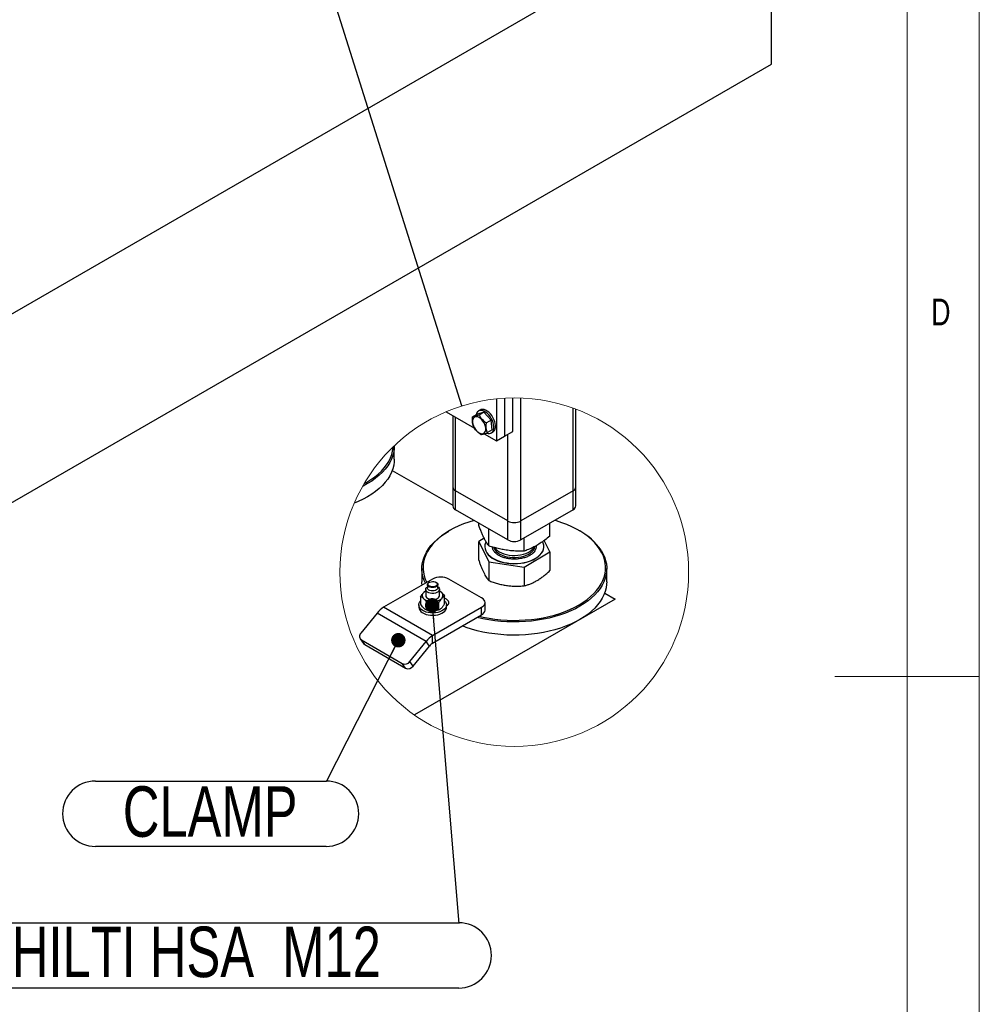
# Model space of a CAD drawing. Header units: millimetres. Extents: x 5 to 589, y 5 to 415.
# Tile 44 of 46: x 523 to 589, y 187 to 255. Entities that reach past the tile are written whole.
import ezdxf

# ---------------------------------------------------------------- set-up
doc = ezdxf.new("R2010")
doc.units = ezdxf.units.MM
doc.layers.add('NOTES', color=6, linetype='Continuous')
doc.layers.add('TRAIT-FORT', color=4, linetype='Continuous', lineweight=25)
doc.styles.add('SLDTEXTSTYLE0', font='TXT', dxfattribs={"width": 0.75})
doc.dimstyles.new('SLDDIMSTYLE2', dxfattribs={"dimtxt": 0.18, "dimasz": 2, "dimexe": 0, "dimexo": 0.0625, "dimgap": 0, "dimtad": 0, "dimtih": 1, "dimtoh": 1, "dimdec": 0, "dimrnd": 1e-09, "dimzin": 0, "dimdsep": 46, "dimtxsty": 'Standard', "dimblk1": 'NONE', "dimblk2": 'NONE', "dimsah": 1, "dimcen": 0.09, "dimadec": 0, "dimazin": 0, "dimtfac": 2, "dimtdec": 0, "dimtofl": 0, "dimtmove": 0, "dimatfit": 3, "dimldrblk": 'NONE', "dimfxl": 1, "dimfrac": 2, "dimtolj": 1, "dimtzin": 0, "dimarcsym": 0})
doc.dimstyles.new('SLDDIMSTYLE4', dxfattribs={"dimtxt": 0.18, "dimasz": 1, "dimexe": 0, "dimexo": 0.0625, "dimgap": 0, "dimtad": 0, "dimtih": 1, "dimtoh": 1, "dimdec": 0, "dimrnd": 1e-09, "dimzin": 0, "dimdsep": 46, "dimtxsty": 'Standard', "dimblk1": 'DOT', "dimblk2": 'DOT', "dimsah": 1, "dimcen": 0.09, "dimadec": 0, "dimazin": 0, "dimtfac": 1, "dimtdec": 0, "dimtofl": 0, "dimtmove": 0, "dimatfit": 3, "dimldrblk": 'DOT', "dimfxl": 1, "dimfrac": 2, "dimtolj": 1, "dimtzin": 0, "dimarcsym": 0})

# ---------------------------------------------------------------- blocks, each defined once
blk = doc.blocks.new('_None')
blk = doc.blocks.new('SW_NOTE_5')
at = {"layer": 'NOTES', "color": 0}
for p, q in [((-15.975, 0.046), (0, 0.046)), ((0, -4.482), (-15.975, -4.482))]:
    blk.add_line(p, q, dxfattribs=at)
for centre, start, end in [((-15.975, -2.218), 90, 270), ((0, -2.218), 270, 90)]:
    blk.add_arc(centre, 2.264, start, end, dxfattribs=at)
at = {"layer": 'NOTES', "color": 0, "insert": (-8.026, -0.319), "char_height": 3.5, "attachment_point": 2, "style": 'SLDTEXTSTYLE0'}
blk.add_mtext('CLAMP', dxfattribs=at)
blk = doc.blocks.new('_Dot')
at = {"color": 0, "linetype": 'ByBlock', "lineweight": -2}
blk.add_line((-0.5, 0), (-1, 0), dxfattribs=at)
at = {"color": 0, "linetype": 'ByBlock', "const_width": 0.5}
blk.add_lwpolyline([(-0.25, 0, 1), (0.25, 0, 1)], format="xyb", close=True, dxfattribs=at)
blk = doc.blocks.new('SW_NOTE_6')
at = {"layer": 'NOTES', "color": 0}
for p, q in [((-53.836, 0.046), (0, 0.046)), ((0, -4.482), (-53.836, -4.482))]:
    blk.add_line(p, q, dxfattribs=at)
for centre, start, end in [((-53.836, -2.218), 90, 270), ((0, -2.218), 270, 90)]:
    blk.add_arc(centre, 2.264, start, end, dxfattribs=at)
at = {"layer": 'NOTES', "color": 0, "insert": (-27.137, -0.226), "char_height": 3.5, "attachment_point": 2, "style": 'SLDTEXTSTYLE0'}
blk.add_mtext('CHEVILLE HILTI HSA  M12', dxfattribs=at)

msp = doc.modelspace()

# ---------------------------------------------------------------- linework, layer by layer
at = {"color": 7, "linetype": 'Continuous', "lineweight": 18}
for p, q in [((589, 5), (589, 415)), ((584, 10), (584, 410)), ((589, 210), (579, 210))]:
    msp.add_line(p, q, dxfattribs=at)
msp.add_circle((556.806, 217.223), 12.071, dxfattribs=at)
at = {"layer": 'TRAIT-FORT', "color": 4, "linetype": 'Continuous', "lineweight": 25}
for p, q in [((489.751, 216.494), (574.604, 265.478)), ((574.604, 252.414), (574.604, 265.478)), ((489.751, 203.429), (574.604, 252.414)), ((555.562, 229.229), (555.562, 226.318)), ((556.128, 229.274), (556.128, 226.645)), ((556.693, 226.971), (556.693, 229.292)), ((557.259, 220.766), (557.259, 229.284)), ((554.443, 228.452), (554.33, 228.387)), ((560.879, 222.856), (560.879, 228.585)), ((561.067, 223.117), (561.067, 228.516)), ((552.079, 228.329), (554.056, 227.188)), ((552.546, 228.059), (552.546, 223.117)), ((552.733, 222.856), (552.733, 227.951)), ((554.259, 228.169), (553.919, 227.974)), ((554.701, 228.3), (554.259, 228.169)), ((554.701, 228.3), (554.362, 228.105)), ((554.701, 228.3), (555.213, 227.756)), ((555.213, 227.756), (554.874, 227.56)), ((555.281, 227.08), (554.942, 226.884)), ((555.281, 227.08), (555.213, 227.756)), ((554.717, 226.806), (555.562, 226.318)), ((555.21, 226.862), (555.323, 226.928)), ((555.562, 226.318), (556.128, 226.645)), ((556.128, 226.645), (556.693, 226.971)), ((556.354, 220.766), (556.354, 226.775)), ((548.499, 225.042), (548.499, 225.957)), ((548.357, 224.269), (552.546, 221.851)), ((552.546, 223.117), (552.546, 221.81)), ((561.067, 221.81), (561.067, 223.117)), ((556.354, 220.766), (552.733, 222.856)), ((552.733, 221.549), (552.733, 222.856)), ((560.879, 222.856), (557.259, 220.766)), ((560.879, 221.549), (560.879, 222.856)), ((556.354, 219.459), (552.733, 221.549)), ((560.879, 221.549), (557.259, 219.459)), ((554.345, 220.451), (554.345, 220.619)), ((556.354, 219.459), (556.354, 220.766)), ((557.259, 219.459), (557.259, 220.766)), ((559.268, 219.726), (559.268, 220.619)), ((552.337, 220.111), (552.28, 220.078)), ((555.032, 219.039), (555.032, 220.222)), ((557.494, 218.676), (557.494, 219.594)), ((561.333, 220.078), (561.276, 220.111)), ((554.72, 219.572), (554.345, 219.351)), ((554.345, 219.351), (555.032, 217.939)), ((554.345, 218.054), (554.345, 219.351)), ((554.762, 219.001), (554.762, 218.988)), ((558.851, 218.988), (558.851, 219.001)), ((559.268, 218.626), (558.88, 219.423)), ((557.494, 217.576), (559.268, 218.626)), ((559.268, 218.626), (559.268, 217.33)), ((555.032, 217.939), (557.494, 217.576)), ((555.032, 217.939), (555.032, 216.643)), ((557.494, 217.576), (557.494, 216.28)), ((550.406, 217.466), (550.406, 216.552)), ((563.206, 216.552), (563.206, 217.466)), ((551.15, 216.748), (547.755, 214.789)), ((550.79, 216.356), (550.79, 216.128)), ((550.923, 216.52), (550.895, 216.503)), ((551.404, 216.503), (551.376, 216.52)), ((551.51, 216.128), (551.51, 216.356)), ((554.544, 215.442), (552.281, 216.748)), ((550.319, 215.525), (550.319, 215.002)), ((550.67, 216.03), (550.67, 215.605)), ((551.63, 215.605), (551.63, 216.03)), ((551.981, 215.032), (551.981, 215.555)), ((563.065, 215.778), (563.791, 215.359)), ((563.791, 215.359), (549.887, 207.332)), ((550.19, 214.952), (550.19, 214.789)), ((550.757, 215.117), (550.757, 214.594)), ((551.588, 214.609), (551.588, 215.132)), ((552.11, 214.789), (552.11, 214.952)), ((552.11, 214.886), (552.111, 214.887)), ((554.778, 214.593), (554.778, 215.115)), ((547.303, 214.387), (546.183, 212.994)), ((550.697, 212.428), (547.303, 214.387)), ((551.15, 212.829), (547.755, 214.789)), ((551.02, 214.543), (551.023, 214.543)), ((551.15, 212.829), (554.544, 214.789)), ((551.15, 212.307), (554.544, 214.266)), ((551.276, 214.543), (551.278, 214.543)), ((554.544, 214.266), (554.544, 214.789)), ((551.15, 212.307), (551.15, 212.829)), ((546.139, 212.601), (546.365, 212.279)), ((546.221, 212.526), (549.049, 210.894)), ((546.447, 212.204), (546.221, 212.526)), ((546.447, 212.204), (549.276, 210.572)), ((549.577, 211.035), (550.697, 212.428)), ((549.804, 210.713), (550.923, 212.106)), ((550.923, 212.106), (550.697, 212.428)), ((549.276, 210.572), (549.049, 210.894)), ((549.804, 210.713), (549.577, 211.035))]:
    msp.add_line(p, q, dxfattribs=at)
at = {"layer": 'TRAIT-FORT', "color": 4, "linetype": 'Continuous', "lineweight": 25, "flags": 128}
for points in [[(555.323, 226.928), (555.374, 226.965), (555.434, 227.038), (555.477, 227.132), (555.501, 227.245), (555.504, 227.371), (555.488, 227.508), (555.453, 227.651), (555.399, 227.795), (555.328, 227.935), (555.243, 228.068), (555.147, 228.188), (555.042, 228.293), (554.932, 228.378), (554.821, 228.441), (554.711, 228.48), (554.607, 228.493), (554.512, 228.481), (554.443, 228.452)], [(553.919, 227.704), (553.921, 227.593), (553.942, 227.473), (553.983, 227.349), (554.04, 227.228), (554.113, 227.114), (554.196, 227.013), (554.288, 226.928), (554.383, 226.864), (554.477, 226.822), (554.568, 226.806), (554.649, 226.816), (554.719, 226.851), (554.774, 226.91), (554.811, 226.99), (554.829, 227.088), (554.827, 227.199), (554.806, 227.319), (554.765, 227.443), (554.708, 227.564), (554.635, 227.678), (554.552, 227.779), (554.46, 227.864), (554.365, 227.928), (554.27, 227.969), (554.18, 227.986), (554.098, 227.976), (554.029, 227.941), (553.974, 227.882), (553.937, 227.802), (553.919, 227.704)], [(554.195, 228.232), (554.162, 228.128), (554.159, 228.112)], [(554.872, 226.857), (554.888, 226.851), (554.995, 226.825), (555.095, 226.824), (555.184, 226.849), (555.261, 226.899), (555.321, 226.973), (555.364, 227.067), (555.387, 227.179), (555.391, 227.306), (555.375, 227.443), (555.339, 227.585), (555.286, 227.729), (555.215, 227.87), (555.13, 228.002), (555.034, 228.123), (554.929, 228.227), (554.819, 228.313), (554.707, 228.376), (554.598, 228.414), (554.494, 228.428), (554.399, 228.416), (554.316, 228.378), (554.247, 228.316), (554.195, 228.232), (554.195, 228.232)], [(548.496, 225.976), (548.492, 225.786), (548.458, 225.54), (548.395, 225.296), (548.305, 225.054), (548.186, 224.817), (548.041, 224.585), (547.869, 224.359), (547.671, 224.14), (547.448, 223.929), (547.202, 223.727), (546.932, 223.535), (546.641, 223.354), (546.33, 223.185), (546.305, 223.173)], [(546.412, 223.358), (546.585, 223.452), (546.872, 223.631), (547.138, 223.82), (547.381, 224.02), (547.601, 224.228), (547.797, 224.444), (547.967, 224.667), (548.11, 224.897), (548.227, 225.131), (548.317, 225.369), (548.378, 225.61), (548.412, 225.853), (548.413, 225.897)], [(548.499, 225.042), (548.492, 224.871), (548.458, 224.625), (548.395, 224.381), (548.305, 224.14), (548.186, 223.902), (548.041, 223.67), (547.869, 223.444), (547.671, 223.225), (547.448, 223.014), (547.202, 222.813), (546.932, 222.621), (546.641, 222.44), (546.33, 222.271), (546, 222.114), (545.721, 221.998)], [(554.02, 220.806), (553.656, 220.694), (553.297, 220.566), (552.954, 220.424), (552.628, 220.269), (552.32, 220.102), (552.033, 219.923), (551.767, 219.733), (551.524, 219.534), (551.304, 219.326), (551.108, 219.11), (550.938, 218.887), (550.795, 218.657), (550.678, 218.423), (550.589, 218.185), (550.527, 217.944), (550.493, 217.701), (550.488, 217.457), (550.511, 217.213), (550.561, 216.971), (550.64, 216.732), (550.739, 216.511)], [(562.733, 218.799), (562.573, 219.025), (562.387, 219.244), (562.177, 219.455), (561.942, 219.658), (561.685, 219.851), (561.406, 220.034), (561.106, 220.206), (560.787, 220.366), (560.45, 220.513), (560.097, 220.647), (559.729, 220.766), (559.593, 220.806)], [(550.649, 216.459), (550.562, 216.656), (550.482, 216.899), (550.431, 217.144), (550.408, 217.39), (550.413, 217.637), (550.447, 217.883), (550.51, 218.128), (550.6, 218.369), (550.719, 218.606), (550.864, 218.839), (551.036, 219.065), (551.234, 219.283), (551.457, 219.494), (551.703, 219.696), (551.973, 219.888), (552.264, 220.069), (552.28, 220.078)], [(554.845, 219.335), (554.811, 219.259), (554.773, 219.121), (554.762, 218.981), (554.781, 218.842), (554.828, 218.705), (554.902, 218.572), (555.004, 218.445), (555.13, 218.326), (555.281, 218.216), (555.452, 218.117), (555.643, 218.031), (555.85, 217.958), (556.07, 217.9), (556.301, 217.858)], [(554.762, 218.988), (554.762, 218.968), (554.781, 218.829), (554.828, 218.692), (554.902, 218.559), (555.004, 218.432), (555.13, 218.312), (555.281, 218.203), (555.452, 218.104), (555.643, 218.018), (555.85, 217.945), (556.07, 217.887), (556.301, 217.845)], [(555.386, 218.93), (555.407, 218.87), (555.468, 218.759), (555.556, 218.655), (555.667, 218.558), (555.801, 218.472), (555.954, 218.397), (556.124, 218.335), (556.307, 218.287), (556.5, 218.255), (556.698, 218.238), (556.899, 218.237), (557.098, 218.253), (557.292, 218.284), (557.476, 218.331), (557.647, 218.392), (557.801, 218.466), (557.936, 218.551), (558.05, 218.647), (558.139, 218.751), (558.202, 218.861)], [(555.461, 218.912), (555.531, 218.822), (555.637, 218.723), (555.765, 218.634), (555.914, 218.556), (556.08, 218.49), (556.26, 218.439), (556.451, 218.403)], [(556.301, 217.858), (556.539, 217.831), (556.781, 217.821), (557.023, 217.828), (557.262, 217.851), (557.494, 217.89), (557.717, 217.945), (557.927, 218.014), (558.121, 218.098), (558.297, 218.194), (558.452, 218.301), (558.584, 218.419), (558.691, 218.544), (558.772, 218.676), (558.824, 218.812), (558.849, 218.952), (558.845, 219.091), (558.812, 219.23), (558.764, 219.341)], [(556.301, 217.845), (556.539, 217.818), (556.781, 217.808), (557.023, 217.815), (557.262, 217.838), (557.494, 217.877), (557.717, 217.932), (557.927, 218.001), (558.121, 218.085), (558.297, 218.181), (558.452, 218.288), (558.584, 218.406), (558.691, 218.531), (558.772, 218.663), (558.824, 218.799), (558.849, 218.939), (558.851, 218.988)], [(556.451, 218.403), (556.648, 218.382), (556.849, 218.377), (557.049, 218.389), (557.244, 218.416), (557.431, 218.459), (557.605, 218.517), (557.764, 218.587), (557.905, 218.67), (558.024, 218.764), (558.119, 218.866), (558.188, 218.973)], [(558.202, 218.861), (558.238, 218.975), (558.242, 219.003)], [(562.808, 218.75), (562.943, 218.515), (563.051, 218.276), (563.13, 218.034), (563.182, 217.789), (563.205, 217.542), (563.2, 217.295), (563.166, 217.049), (563.103, 216.805), (563.012, 216.564), (562.894, 216.326), (562.749, 216.094), (562.577, 215.868), (562.379, 215.649), (562.156, 215.438), (561.91, 215.237), (561.64, 215.045), (561.349, 214.864), (561.038, 214.694), (560.708, 214.538), (560.36, 214.394), (559.997, 214.263), (559.619, 214.148), (559.229, 214.047), (558.828, 213.961), (558.418, 213.891), (558, 213.837), (557.578, 213.799), (557.152, 213.777), (556.724, 213.772), (556.297, 213.783), (555.872, 213.811), (555.451, 213.855), (555.036, 213.916), (554.629, 213.992), (554.232, 214.084), (554.229, 214.084)], [(554.369, 214.165), (554.657, 214.101), (555.058, 214.026), (555.468, 213.966), (555.883, 213.922), (556.303, 213.895), (556.725, 213.883), (557.147, 213.888), (557.568, 213.91), (557.985, 213.947), (558.397, 214.001), (558.802, 214.07), (559.199, 214.155), (559.584, 214.254), (559.957, 214.369), (560.316, 214.497), (560.659, 214.639), (560.985, 214.794), (561.292, 214.962), (561.58, 215.14), (561.846, 215.33), (562.089, 215.529), (562.309, 215.737), (562.504, 215.953), (562.674, 216.177), (562.818, 216.406), (562.935, 216.64), (563.024, 216.879), (563.086, 217.12), (563.12, 217.363), (563.125, 217.607), (563.102, 217.85), (563.051, 218.092), (562.973, 218.332), (562.866, 218.568), (562.733, 218.799)], [(550.418, 216.326), (550.408, 216.476), (550.406, 216.552)], [(551.51, 216.213), (551.547, 216.186), (551.601, 216.124), (551.627, 216.056), (551.624, 215.986), (551.59, 215.92), (551.529, 215.86), (551.444, 215.811), (551.34, 215.775), (551.225, 215.756), (551.104, 215.754), (550.987, 215.769), (550.88, 215.801), (550.79, 215.846), (550.722, 215.904), (550.681, 215.969), (550.67, 216.038), (550.689, 216.107), (550.736, 216.171), (550.79, 216.213)], [(551.404, 216.503), (551.414, 216.497), (551.472, 216.449), (551.504, 216.392), (551.507, 216.333), (551.482, 216.276), (551.429, 216.225), (551.354, 216.185), (551.262, 216.159), (551.161, 216.149), (551.059, 216.155), (550.965, 216.178), (550.885, 216.215), (550.827, 216.264), (550.795, 216.32), (550.792, 216.379), (550.818, 216.437), (550.87, 216.487), (550.895, 216.503)], [(551.046, 216.564), (551.14, 216.574), (551.234, 216.567), (551.321, 216.545), (551.393, 216.509), (551.444, 216.462), (551.468, 216.409), (551.464, 216.354), (551.432, 216.302), (551.374, 216.258), (551.297, 216.225), (551.207, 216.207), (551.112, 216.206), (551.02, 216.22), (550.939, 216.25), (550.878, 216.292), (550.84, 216.342), (550.83, 216.397), (550.848, 216.451), (550.893, 216.5), (550.961, 216.538), (551.046, 216.564)], [(563.206, 216.552), (563.2, 216.381), (563.166, 216.135), (563.103, 215.89), (563.012, 215.649), (562.894, 215.412), (562.749, 215.18), (562.577, 214.954), (562.379, 214.735), (562.156, 214.524), (561.91, 214.322), (561.64, 214.13), (561.349, 213.949), (561.038, 213.78), (560.708, 213.623), (560.36, 213.479), (559.997, 213.349), (559.619, 213.233), (559.229, 213.132), (558.828, 213.046), (558.418, 212.976), (558, 212.922), (557.578, 212.884), (557.152, 212.863), (556.724, 212.857), (556.297, 212.869), (555.872, 212.897), (555.451, 212.941), (555.036, 213.001), (554.629, 213.077), (554.232, 213.169), (553.847, 213.276), (553.474, 213.397), (553.21, 213.496)], [(550.67, 215.605), (550.681, 215.545), (550.722, 215.479), (550.79, 215.422), (550.88, 215.376), (550.987, 215.344), (551.104, 215.329), (551.225, 215.331), (551.34, 215.351), (551.444, 215.386), (551.529, 215.435), (551.59, 215.495), (551.624, 215.562), (551.63, 215.605)], [(551.51, 216.128), (551.507, 216.105), (551.482, 216.047), (551.429, 215.997), (551.354, 215.957), (551.262, 215.93), (551.161, 215.92), (551.059, 215.927), (550.965, 215.949), (550.885, 215.987), (550.827, 216.035), (550.795, 216.092), (550.79, 216.128)], [(551.18, 214.398), (551.013, 214.403), (550.85, 214.425), (550.696, 214.463), (550.556, 214.516), (550.434, 214.582), (550.334, 214.66), (550.258, 214.746), (550.21, 214.839), (550.19, 214.934), (550.199, 215.031), (550.238, 215.125), (550.304, 215.214), (550.319, 215.229)], [(551.981, 215.229), (552.041, 215.158), (552.089, 215.065), (552.109, 214.969), (552.1, 214.873), (552.062, 214.779), (551.996, 214.69), (551.904, 214.609), (551.789, 214.539), (551.655, 214.481), (551.506, 214.437), (551.346, 214.409), (551.18, 214.398)], [(552.111, 214.887), (552.189, 214.943), (552.244, 215.008), (552.272, 215.079), (552.272, 215.151), (552.244, 215.222), (552.189, 215.287), (552.111, 215.344), (552.013, 215.389), (551.981, 215.4)], [(554.544, 214.789), (554.643, 214.859), (554.717, 214.938), (554.763, 215.025), (554.778, 215.115), (554.763, 215.205), (554.717, 215.292), (554.643, 215.372), (554.544, 215.442)], [(550.19, 214.789), (550.19, 214.771), (550.21, 214.675), (550.258, 214.583), (550.334, 214.497), (550.434, 214.419), (550.556, 214.353), (550.696, 214.3), (550.85, 214.262), (551.013, 214.24), (551.18, 214.235)], [(551.023, 214.543), (551.078, 214.538), (551.172, 214.536)], [(551.172, 214.536), (551.266, 214.542), (551.276, 214.543)], [(551.18, 214.235), (551.346, 214.246), (551.506, 214.274), (551.655, 214.318), (551.789, 214.375), (551.904, 214.446), (551.996, 214.527), (552.062, 214.615), (552.1, 214.71), (552.11, 214.789)], [(546.365, 212.279), (546.397, 212.242), (546.447, 212.204)]]:
    msp.add_lwpolyline(points, dxfattribs=at)
at = {"layer": 'TRAIT-FORT', "color": 4, "linetype": 'Continuous', "lineweight": 25}
for centre, radius, start, end in [((552.866, 223.149), 0.322, 185.69313, 245.63124), ((560.747, 223.149), 0.322, 294.36876, 354.30687), ((552.866, 221.842), 0.322, 185.69807, 245.61838), ((560.746, 221.842), 0.322, 294.38162, 354.30193), ((556.806, 221.639), 0.984, 242.61607, 297.38393), ((559.331, 216.372), 4.212, 34.35973, 61.62327), ((556.806, 220.333), 0.984, 242.61292, 297.38708), ((551.715, 215.656), 1.23, 62.61192, 117.38808), ((550.708, 215.604), 0.276, 134.26212, 231.97239), ((550.923, 215.407), 0.567, 116.54031, 135.98729), ((551.355, 215.375), 0.606, 47.88467, 63.06462), ((551.591, 215.607), 0.276, 314.26142, 51.97178), ((551.113, 216.121), 0.933, 231.94742, 273.65323), ((551.204, 216.065), 0.876, 267.91314, 311.47702), ((548.616, 213.362), 1.666, 121.10599, 142.02005), ((554.378, 214.633), 0.402, 294.37953, 354.30229), ((546.394, 212.776), 0.304, 134.00157, 235.25628), ((552.01, 211.403), 1.666, 121.10601, 142.01972), ((551.581, 211.593), 0.834, 121.12057, 142.01087), ((549.226, 211.29), 0.434, 246.02928, 323.9763), ((549.452, 210.969), 0.434, 246.02938, 323.9762)]:
    msp.add_arc(centre, radius, start, end, dxfattribs=at)
for points, knots in [([(553.988, 227.298), (553.981, 227.316), (553.967, 227.353), (553.949, 227.411), (553.933, 227.472), (553.919, 227.541), (553.909, 227.62), (553.904, 227.709), (553.905, 227.802), (553.91, 227.89), (553.917, 227.948), (553.919, 227.974)], [0, 0, 0, 0, 0.086081, 0.17401, 0.264702, 0.357973, 0.482316, 0.611699, 0.747469, 0.88712, 1, 1, 1, 1]), ([(554.362, 228.105), (554.313, 228.087), (554.22, 228.053), (554.097, 228.013), (553.999, 227.987), (553.944, 227.978), (553.919, 227.974)], [0, 0, 0, 0, 0.341231, 0.638896, 0.840246, 1, 1, 1, 1]), ([(554.362, 228.105), (554.395, 228.05), (554.461, 227.937), (554.585, 227.791), (554.725, 227.665), (554.823, 227.595), (554.874, 227.56)], [0, 0, 0, 0, 0.252626, 0.5204168, 0.7558809, 1, 1, 1, 1]), ([(554.499, 226.753), (554.443, 226.793), (554.33, 226.873), (554.188, 227.008), (554.074, 227.151), (554.016, 227.249), (553.988, 227.298)], [0, 0, 0, 0, 0.275004, 0.549842, 0.776446, 1, 1, 1, 1]), ([(554.942, 226.884), (554.935, 226.902), (554.921, 226.94), (554.903, 226.998), (554.887, 227.058), (554.873, 227.127), (554.863, 227.206), (554.858, 227.295), (554.859, 227.388), (554.864, 227.477), (554.871, 227.534), (554.874, 227.56)], [0, 0, 0, 0, 0.0860813, 0.1740631, 0.2647012, 0.3579722, 0.4823157, 0.6116987, 0.7474689, 0.8871194, 1, 1, 1, 1]), ([(554.499, 226.753), (554.527, 226.758), (554.593, 226.769), (554.696, 226.798), (554.816, 226.838), (554.898, 226.868), (554.942, 226.884)], [0, 0, 0, 0, 0.1832348, 0.4320755, 0.6953721, 1, 1, 1, 1]), ([(555.032, 219.039), (554.985, 219.109), (554.891, 219.25), (554.765, 219.476), (554.654, 219.701), (554.55, 219.933), (554.448, 220.179), (554.381, 220.356), (554.345, 220.451)], [0, 0, 0, 0, 0.16131, 0.322095, 0.492544, 0.640172, 0.806585, 1, 1, 1, 1]), ([(559.268, 219.726), (559.15, 219.631), (558.931, 219.453), (558.601, 219.222), (558.308, 219.042), (558.035, 218.9), (557.772, 218.78), (557.589, 218.712), (557.494, 218.676)], [0, 0, 0, 0, 0.218798, 0.408209, 0.582408, 0.71622, 0.853351, 1, 1, 1, 1]), ([(557.494, 218.676), (557.329, 218.675), (557.015, 218.672), (556.558, 218.704), (556.153, 218.758), (555.777, 218.833), (555.412, 218.923), (555.163, 218.999), (555.032, 219.039)], [0, 0, 0, 0, 0.197595, 0.376338, 0.549046, 0.687931, 0.835932, 1, 1, 1, 1]), ([(556.431, 218.151), (556.343, 218.167), (556.167, 218.198), (555.916, 218.284), (555.688, 218.398), (555.5, 218.541), (555.383, 218.682), (555.325, 218.801), (555.295, 218.883), (555.295, 218.937), (555.295, 218.961)], [0, 0, 0, 0, 0.178488, 0.357624, 0.529622, 0.687597, 0.827977, 0.891501, 0.952535, 1, 1, 1, 1]), ([(558.317, 219.053), (558.322, 219.016), (558.332, 218.924), (558.299, 218.837), (558.279, 218.785)], [0, 0, 0, 0, 0.40216, 1, 1, 1, 1]), ([(558.279, 218.785), (558.251, 218.732), (558.188, 218.619), (558.032, 218.474), (557.828, 218.343), (557.578, 218.238), (557.346, 218.177), (557.15, 218.145), (556.952, 218.125), (556.711, 218.119), (556.522, 218.141), (556.431, 218.151)], [0, 0, 0, 0, 0.085771, 0.186758, 0.304267, 0.43651, 0.578765, 0.651079, 0.724531, 0.866825, 1, 1, 1, 1]), ([(554.345, 218.054), (554.372, 217.975), (554.426, 217.82), (554.511, 217.596), (554.596, 217.385), (554.658, 217.252), (554.688, 217.188)], [0, 0, 0, 0, 0.269603, 0.527585, 0.772908, 1, 1, 1, 1]), ([(554.688, 217.188), (554.716, 217.133), (554.77, 217.027), (554.856, 216.881), (554.942, 216.754), (555.003, 216.678), (555.032, 216.643)], [0, 0, 0, 0, 0.288863, 0.54948, 0.786248, 1, 1, 1, 1]), ([(558.381, 216.645), (558.455, 216.691), (558.608, 216.785), (558.829, 216.95), (559.051, 217.132), (559.195, 217.263), (559.268, 217.33)], [0, 0, 0, 0, 0.234474, 0.479484, 0.736208, 1, 1, 1, 1]), ([(555.032, 216.643), (555.131, 216.605), (555.33, 216.53), (555.635, 216.435), (555.946, 216.354), (556.157, 216.319), (556.263, 216.301)], [0, 0, 0, 0, 0.2487799, 0.4977801, 0.7490323, 1, 1, 1, 1]), ([(556.263, 216.301), (556.365, 216.288), (556.57, 216.262), (556.879, 216.25), (557.187, 216.255), (557.392, 216.272), (557.494, 216.28)], [0, 0, 0, 0, 0.250942, 0.500564, 0.751219, 1, 1, 1, 1]), ([(557.494, 216.28), (557.566, 216.3), (557.713, 216.34), (557.933, 216.42), (558.159, 216.519), (558.306, 216.602), (558.381, 216.645)], [0, 0, 0, 0, 0.232942, 0.475039, 0.730812, 1, 1, 1, 1]), ([(550.319, 215.525), (550.334, 215.551), (550.364, 215.601), (550.413, 215.674), (550.462, 215.741), (550.498, 215.782), (550.515, 215.802)], [0, 0, 0, 0, 0.26537, 0.521552, 0.7686, 1, 1, 1, 1]), ([(550.538, 215.386), (550.508, 215.412), (550.451, 215.46), (550.374, 215.503), (550.33, 215.52), (550.319, 215.525)], [0, 0, 0, 0, 0.45307, 0.85754, 1, 1, 1, 1]), ([(550.515, 215.802), (550.542, 215.829), (550.588, 215.876), (550.645, 215.91), (550.67, 215.925)], [0, 0, 0, 0, 0.5685966, 1, 1, 1, 1]), ([(551.63, 215.921), (551.636, 215.918), (551.662, 215.904), (551.707, 215.872), (551.743, 215.841), (551.761, 215.824)], [0, 0, 0, 0, 0.132217, 0.54499, 1, 1, 1, 1]), ([(551.761, 215.824), (551.793, 215.792), (551.86, 215.724), (551.929, 215.63), (551.969, 215.572), (551.981, 215.555)], [0, 0, 0, 0, 0.387848, 0.825559, 1, 1, 1, 1]), ([(551.981, 215.555), (551.965, 215.547), (551.932, 215.531), (551.883, 215.499), (551.832, 215.458), (551.801, 215.426), (551.784, 215.409)], [0, 0, 0, 0, 0.214639, 0.447874, 0.708896, 1, 1, 1, 1]), ([(550.538, 214.733), (550.506, 214.765), (550.439, 214.833), (550.37, 214.927), (550.33, 214.985), (550.319, 215.002)], [0, 0, 0, 0, 0.387848, 0.825559, 1, 1, 1, 1]), ([(550.757, 215.117), (550.739, 215.142), (550.705, 215.192), (550.652, 215.262), (550.597, 215.328), (550.557, 215.367), (550.538, 215.386)], [0, 0, 0, 0, 0.2636302, 0.5189644, 0.7665218, 1, 1, 1, 1]), ([(551.172, 215.19), (551.114, 215.186), (550.995, 215.179), (550.857, 215.147), (550.778, 215.123), (550.757, 215.117)], [0, 0, 0, 0, 0.4155954, 0.8393258, 1, 1, 1, 1]), ([(551.588, 215.132), (551.555, 215.141), (551.488, 215.158), (551.385, 215.177), (551.28, 215.189), (551.208, 215.189), (551.172, 215.19)], [0, 0, 0, 0, 0.243394, 0.489782, 0.74298, 1, 1, 1, 1]), ([(551.784, 215.409), (551.756, 215.375), (551.695, 215.304), (551.634, 215.209), (551.598, 215.149), (551.588, 215.132)], [0, 0, 0, 0, 0.385266, 0.824293, 1, 1, 1, 1]), ([(551.981, 215.032), (551.965, 215.006), (551.935, 214.956), (551.886, 214.883), (551.837, 214.816), (551.801, 214.775), (551.784, 214.755)], [0, 0, 0, 0, 0.2653912, 0.5215082, 0.7686625, 1, 1, 1, 1]), ([(550.757, 214.594), (550.739, 214.601), (550.702, 214.616), (550.648, 214.646), (550.592, 214.685), (550.556, 214.716), (550.538, 214.733)], [0, 0, 0, 0, 0.218616, 0.453545, 0.713477, 1, 1, 1, 1]), ([(551.172, 214.536), (551.114, 214.538), (550.996, 214.541), (550.857, 214.568), (550.778, 214.589), (550.757, 214.594)], [0, 0, 0, 0, 0.4168329, 0.8399319, 1, 1, 1, 1]), ([(551.588, 214.609), (551.555, 214.6), (551.488, 214.58), (551.386, 214.557), (551.28, 214.541), (551.208, 214.538), (551.172, 214.536)], [0, 0, 0, 0, 0.244253, 0.491024, 0.743984, 1, 1, 1, 1]), ([(551.784, 214.755), (551.757, 214.729), (551.707, 214.679), (551.638, 214.634), (551.598, 214.614), (551.588, 214.609)], [0, 0, 0, 0, 0.458678, 0.860295, 1, 1, 1, 1])]:
    msp.add_open_spline(points, degree=3, knots=knots, dxfattribs=at)

# ---------------------------------------------------------------- block references
at = {"layer": 'NOTES', "color": 211}
for name, p in [('SW_NOTE_5', (543.774, 202.712)), ('SW_NOTE_6', (552.956, 192.901))]:
    msp.add_blockref(name, p, dxfattribs=at)

# ---------------------------------------------------------------- texts
at = {"layer": 'NOTES', "color": 211, "insert": (585.667, 236.168), "char_height": 1.852, "attachment_point": 1, "style": 'SLDTEXTSTYLE0'}
msp.add_mtext('D', dxfattribs=at)

# ---------------------------------------------------------------- leaders
at = {"color": 7, "linetype": 'Continuous', "lineweight": 18, "has_arrowhead": 0}
msp.add_leader([(553.177, 228.734), (542.478, 262.67)], dimstyle='SLDDIMSTYLE2', dxfattribs=at)
at = {"layer": 'NOTES', "color": 211}
for points in [[(551.121, 214.929), (552.956, 192.901)], [(548.776, 212.51), (543.774, 202.712)]]:
    msp.add_leader(points, dimstyle='SLDDIMSTYLE4', dxfattribs=at)

doc.saveas('drawing.dxf')
